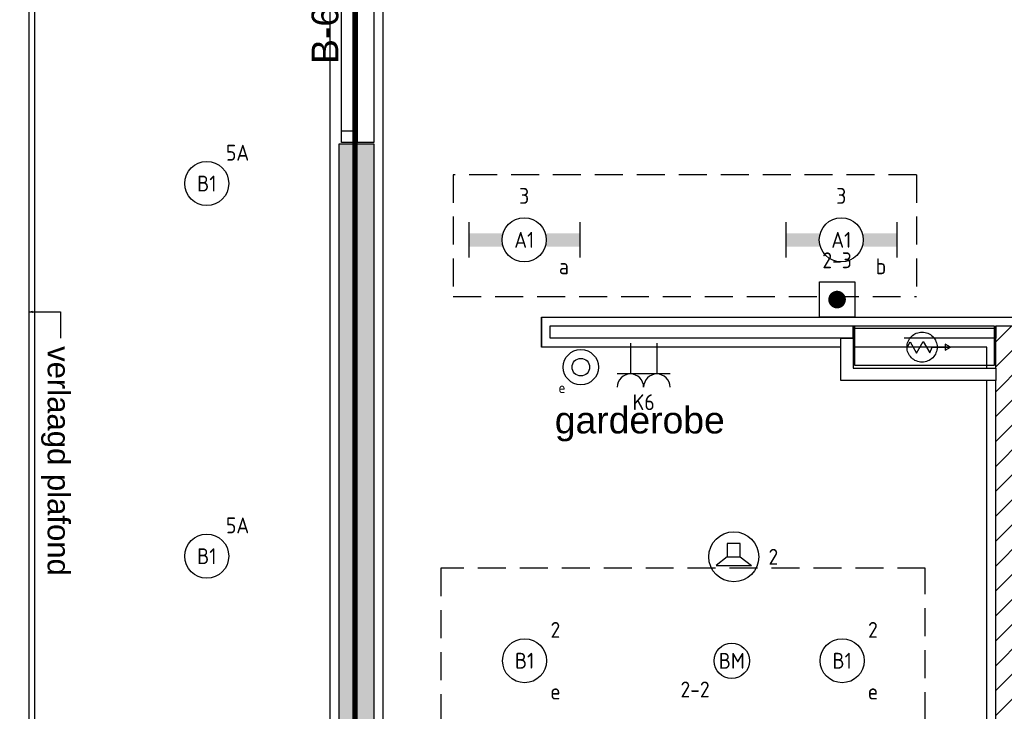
# Model space of a CAD drawing. Header units: millimetres. Extents: x -38031 to 110605, y -22066 to 88711.
# Tile 130 of 150: x 76774 to 82363, y 29730 to 33657. Entities that reach past the tile are written whole.
import ezdxf
from ezdxf.enums import TextEntityAlignment as Align

# ---------------------------------------------------------------- set-up
doc = ezdxf.new("R2010")
doc.units = ezdxf.units.MM
doc.header["$LTSCALE"] = 50
doc.set_wipeout_variables(frame=1)
for name, pattern in [('HIDDEN', [9.525, 6.35, -3.175]), ('HIDDEN2', [4.7625, 3.175, -1.5875]), ('STYLE_01', [0.41664, 0.20828, -0.20836]), ('STYLE_06', [1.04164, 0.625, -0.20828, 0.06943, -0.13893])]:
    doc.linetypes.add(name, pattern=pattern)
for name, color, linetype in [('AB$1A---_ATTRIB035', 8, 'Continuous'), ('AL$1A---_ALGEMEEN', 8, 'Continuous'), ('AM$1A---_ARCERING', 8, 'Continuous'), ('AT$1A---_TEKST100', 8, 'Continuous'), ('Bouwkundig', 8, 'Continuous'), ('brandscheiding', 5, 'HIDDEN'), ('EB6511--_ATTRIB', 2, 'Continuous'), ('EL6222--', 3, 'Continuous'), ('EL6311--', 3, 'Continuous'), ('EL6421--', 3, 'Continuous'), ('EL6511--', 3, 'Continuous'), ('LICHT_TEXT018', 1, 'Continuous'), ('stramien', 1, 'Continuous')]:
    doc.layers.add(name, color=color, linetype=linetype)
doc.styles.add('Arial', font='ARIAL.TTF')
doc.styles.add('BURO-018', font='iso.shx', dxfattribs={"height": 90})
doc.styles.add('NORATT', font='isocp.shx')
doc.styles.get("Standard").update_dxf_attribs({"font": 'iso.shx'})

# ---------------------------------------------------------------- blocks, each defined once
blk = doc.blocks.new('111410')
at = {"color": 0, "linetype": 'Continuous'}
for radius in [2, 1]:
    blk.add_circle((0, 3), radius, dxfattribs=at)
at = {"color": 0, "linetype": 'Continuous', "style": 'BURO-018'}
for tag, p in [('E_SLET1', (0, 7)), ('E_GROEP', (0, 0)), ('E_GKAST', (0, 0))]:
    blk.add_attdef(tag, text='', height=1.8, dxfattribs=at).set_placement(p, align=Align.MIDDLE)
at = {"color": 0, "linetype": 'Continuous', "style": 'BURO-018', "flags": 1}
for tag in ['E_MATCODE', 'E_SGROEP']:
    blk.add_attdef(tag, text='', height=1.8, dxfattribs=at).set_placement((0, 0), align=Align.MIDDLE)
blk = doc.blocks.new('E00126')
at = {"color": 0, "linetype": 'Continuous'}
for p, q in [((-3, 4.5), (3, 4.5)), ((-1.5, 1), (-1.5, 4.5)), ((1.5, 1), (1.5, 4.5))]:
    blk.add_line(p, q, dxfattribs=at)
for centre in [(-1.5, 6), (1.5, 6)]:
    blk.add_arc(centre, 1.5, 180, 0, dxfattribs=at)
at = {"color": 0, "linetype": 'Continuous', "style": 'BURO-018'}
for tag, p in [('E_GKAST', (0, 11.5)), ('E_GROEP', (0, 8.5)), ('E_SGROEP', (4.5, 8.5))]:
    blk.add_attdef(tag, text='', height=1.8, dxfattribs=at).set_placement(p, align=Align.MIDDLE)
at = {"color": 0, "linetype": 'Continuous', "style": 'BURO-018', "flags": 1}
for tag, p in [('E_VERMCODE', (13, 8.5)), ('E_MATCODE', (0, 0))]:
    blk.add_attdef(tag, text='', height=1.8, dxfattribs=at).set_placement(p, align=Align.MIDDLE)
blk = doc.blocks.new('1115B3A')
at = {"color": 0, "linetype": 'Continuous'}
blk.add_circle((0, 0), 2.5, dxfattribs=at)
at = {"color": 0, "linetype": 'Continuous', "style": 'BURO-018'}
for tag, p in [('E_GKAST', (0, 8)), ('E_GROEP', (0, 5)), ('E_SGROEP', (4.5, 5)), ('E_ARMCODE', (0, 0)), ('E_SLET', (4.5, -1))]:
    blk.add_attdef(tag, text='', height=1.8, dxfattribs=at).set_placement(p, align=Align.MIDDLE)
blk = doc.blocks.new('E00123')
at = {"color": 0, "linetype": 'Continuous'}
blk.add_circle((0, 0), 2, dxfattribs=at)
at = {"color": 0, "linetype": 'Continuous', "style": 'BURO-018'}
for tag, p in [('E_TEXT1', (0, 4.5)), ('E_TEXT2', (0, 0))]:
    blk.add_attdef(tag, text='', height=1.8, dxfattribs=at).set_placement(p, align=Align.MIDDLE)
at = {"color": 0, "linetype": 'Continuous', "style": 'BURO-018', "flags": 1}
blk.add_attdef('E_MATCODE', (0, 0), '', height=1.8, dxfattribs=at)
blk = doc.blocks.new('1115B6630')
at = {"color": 0}
for p, q in [((-6.3, 2), (-6.3, -2)), ((6.3, 2), (6.3, -2))]:
    blk.add_line(p, q, dxfattribs=at)
at = {"color": 0, "linetype": 'Continuous'}
blk.add_circle((0, 0), 2.5, dxfattribs=at)
at = {"color": 0}
for points in [[(-2.5, 0.75), (-6.3, 0.75), (-2.5, -0.75), (-6.3, -0.75)], [(2.5, 0.75), (6.3, 0.75), (2.5, -0.75), (6.3, -0.75)]]:
    blk.add_solid(points, dxfattribs=at)
at = {"color": 0, "linetype": 'Continuous', "style": 'BURO-018'}
for tag, p in [('E_GKAST', (0, 8)), ('E_GROEP', (0, 5)), ('E_SGROEP', (4.5, 5)), ('E_ARMCODE', (0, 0)), ('E_SLET', (4.5, -3))]:
    blk.add_attdef(tag, text='', height=1.8, dxfattribs=at).set_placement(p, align=Align.MIDDLE)
blk = doc.blocks.new('tekst 12 pts')
at = {"layer": 'AL$1A---_ALGEMEEN', "color": 0, "style": 'Arial'}
blk.add_attdef('naam_ruimte', text='', height=151.5, dxfattribs=at).set_placement((0, -41.1), align=Align.TOP_CENTER)
at = {"layer": 'AL$1A---_ALGEMEEN', "color": 0, "flags": 1}
for tag, p in [('oppervlakte', (-264.6, -1003)), ('stramiennummer', (-264.6, -1275.7))]:
    blk.add_attdef(tag, p, '', height=151.5, dxfattribs=at)
blk = doc.blocks.new('txt-brandw.60')
at = {"color": 0}
blk.add_wipeout([(-223.3, -118.5), (223.3, -118.5), (223.3, 124.9), (-223.3, 124.9)], dxfattribs=at).dxf.layer = 'AL$1A---_ALGEMEEN'
at = {"layer": 'AT$1A---_TEKST100', "insert": (0, -112.2), "char_height": 151.525, "attachment_point": 8, "line_spacing_factor": 0.967741, "style": 'Arial'}
blk.add_mtext('{\\C256;\\lB-60}', dxfattribs=at)
blk = doc.blocks.new('32x_hout-mk 865-p')
at = {"color": 0}
blk.add_wipeout([(-200, 1939.4), (-15, 1939.4), (-15, 9.4), (-200, 9.4)], dxfattribs=at).dxf.layer = 'AL$1A---_ALGEMEEN'
at = {"layer": 'AL$1A---_ALGEMEEN', "color": 0}
blk.add_lwpolyline([(-200, 1939.4), (-15, 1939.4), (-15, 9.4), (-200, 9.4)], close=True, dxfattribs=at)
at = {"color": 0}
blk.add_wipeout([(-200, 1939.4), (-110, 1939.4), (-110, 9.4), (-200, 9.4)], dxfattribs=at).dxf.layer = 'AL$1A---_ALGEMEEN'
at = {"layer": 'AL$1A---_ALGEMEEN', "color": 0}
blk.add_lwpolyline([(-200, 1939.4), (-110, 1939.4), (-110, 9.4), (-200, 9.4)], close=True, dxfattribs=at)
at = {"layer": 'AL$1A---_ALGEMEEN', "color": 0, "rotation": 90}
blk.add_blockref('txt-brandw.60', (-327.7, 679.1), dxfattribs=at)
at = {"color": 0}
for points in [[(-200, 1939.4), (-110, 1939.4), (-110, 1872.4), (-200, 1872.4)], [(-200, 76.4), (-110, 76.4), (-110, 9.4), (-200, 9.4)]]:
    blk.add_wipeout(points, dxfattribs=at).dxf.layer = 'AL$1A---_ALGEMEEN'
at = {"layer": 'AL$1A---_ALGEMEEN', "color": 0}
for points in [[(-200, 1939.4), (-110, 1939.4), (-110, 1872.4), (-200, 1872.4)], [(-200, 76.4), (-110, 76.4), (-110, 9.4), (-200, 9.4)]]:
    blk.add_lwpolyline(points, close=True, dxfattribs=at)
blk = doc.blocks.new('65-brandslaghaspel')
at = {"layer": 'AL$1A---_ALGEMEEN', "color": 0}
for p, q in [((173.6, -0.9), (143.8, 16.2)), ((143.8, 16.2), (143.8, -17.6)), ((143.8, -17.6), (173.4, -0.5))]:
    blk.add_line(p, q, dxfattribs=at)
at = {"color": 0}
blk.add_wipeout([(12.6, -85.4), (4.2, -85), (-4.1, -83.8), (-12.2, -81.8), (-20.1, -78.9), (-27.7, -75.4), (-34.9, -71), (-41.6, -66), (-47.8, -60.4), (-53.5, -54.2), (-58.5, -47.5), (-62.8, -40.3), (-66.3, -32.7), (-69.2, -24.8), (-71.2, -16.7), (-72.4, -8.4), (-72.9, 0), (-72.4, 8.4), (-71.2, 16.7), (-69.2, 24.8), (-66.3, 32.7), (-62.8, 40.3), (-58.5, 47.5), (-53.5, 54.2), (-47.8, 60.4), (-41.6, 66), (-34.9, 71), (-27.7, 75.4), (-20.1, 78.9), (-12.2, 81.8), (-4.1, 83.8), (4.2, 85), (12.6, 85.4), (21, 85), (29.3, 83.8), (37.4, 81.8), (45.3, 78.9), (52.9, 75.4), (60.1, 71), (66.8, 66), (73, 60.4), (78.6, 54.2), (83.6, 47.5), (87.9, 40.3), (91.5, 32.7), (94.4, 24.8), (96.4, 16.7), (97.6, 8.4), (98, 0), (97.6, -8.4), (96.4, -16.7), (94.4, -24.8), (91.5, -32.7), (87.9, -40.3), (83.6, -47.5), (78.6, -54.2), (73, -60.4), (66.8, -66), (60.1, -71), (52.9, -75.4), (45.3, -78.9), (37.4, -81.8), (29.3, -83.8), (21, -85)], dxfattribs=at).dxf.layer = 'AL$1A---_ALGEMEEN'
at = {"layer": 'AL$1A---_ALGEMEEN', "color": 0}
for p, q in [((-72.8, -2), (-54.7, 29.3)), ((-54.7, 29.3), (-18.3, -33.9)), ((-18.3, -33.9), (19.2, 31.1)), ((19.2, 31.1), (55.9, -32.4)), ((55.9, -32.4), (70.2, -0.9)), ((70.2, -0.9), (173.6, -0.9))]:
    blk.add_line(p, q, dxfattribs=at)
at = {"layer": 'AL$1A---_ALGEMEEN', "color": 0, "flags": 128}
blk.add_lwpolyline([(-72.9, 0, -0.414214), (12.6, 85.4, -0.414214), (98, 0, -0.414214), (12.6, -85.4, -0.414214)], format="xyb", close=True, dxfattribs=at)
blk = doc.blocks.new('65-brslhlkast i')
at = {"color": 0}
blk.add_wipeout([(27.5, 0), (817.5, 0), (817.5, -225), (27.5, -225)], dxfattribs=at).dxf.layer = 'AL$1A---_ALGEMEEN'
at = {"layer": 'AL$1A---_ALGEMEEN', "color": 0}
blk.add_lwpolyline([(27.5, 0), (817.5, 0), (817.5, -225), (27.5, -225)], close=True, dxfattribs=at)
at = {"color": 0}
blk.add_wipeout([(27.5, 0), (817.5, 0), (817.5, -15), (27.5, -15)], dxfattribs=at).dxf.layer = 'AL$1A---_ALGEMEEN'
at = {"layer": 'AL$1A---_ALGEMEEN', "color": 0}
blk.add_lwpolyline([(27.5, 0), (817.5, 0), (817.5, -15), (27.5, -15)], close=True, dxfattribs=at)
blk.add_blockref('65-brandslaghaspel', (396.3, -119.9), dxfattribs=at)
blk = doc.blocks.new('txt 1_100 verlaagd plafond')
at = {"layer": 'AL$1A---_ALGEMEEN', "color": 0}
for p, q in [((-1830, 0), (-1830, 182.6)), ((-1830, 182.6), (-1680, 182.6))]:
    blk.add_line(p, q, dxfattribs=at)
blk.add_solid([(-1830, 0), (-1836.7, 25), (-1823.3, 25)], dxfattribs=at)
at = {"layer": 'AT$1A---_TEKST100', "insert": (-983.5, 235.8), "char_height": 126.27, "attachment_point": 2, "line_spacing_factor": 0.967741, "style": 'Arial'}
blk.add_mtext('{\\C256;\\lverlaagd plafond}', dxfattribs=at)
blk = doc.blocks.new('200254 W 210e 19-03-2008')
at = {"layer": 'AL$1A---_ALGEMEEN'}
blk.add_line((20629.45, 3655.3), (20629.45, 3651.9), dxfattribs=at)
at = {"layer": 'stramien', "linetype": 'STYLE_06', "ltscale": 50}
blk.add_line((20571.95, 2703.35), (20571.95, 4240.03), dxfattribs=at)
at = {"layer": 'AL$1A---_ALGEMEEN', "xscale": 0.02, "yscale": 0.02, "zscale": 0.02}
blk.add_blockref('32x_hout-mk 865-p', (20610.75, 3674.94), dxfattribs=at)
at = {"layer": 'AL$1A---_ALGEMEEN', "xscale": 0.02, "yscale": 0.02, "zscale": 0.02, "rotation": 270}
blk.add_blockref('txt 1_100 verlaagd plafond', (20571.21, 3619.3), dxfattribs=at)
at = {"layer": 'AL$1A---_ALGEMEEN'}
ref = blk.add_blockref('tekst 12 pts', (20640.63, 3645.96), dxfattribs=dict(at, xscale=-0.02, yscale=0.02, zscale=0.02))
ref.add_attrib('naam_ruimte', 'garderobe', dxfattribs={"layer": 'AB$1A---_ATTRIB035', "height": 3.03, "style": 'Arial'}).set_placement((20640.63, 3645.13), align=Align.TOP_CENTER)
for points in [[(20630.45, 3654.3), (20664.85, 3654.3), (20664.85, 3652.9), (20630.45, 3652.9)], [(20689.06, 3654.3), (20689.06, 3651.3), (20684.05, 3651.3), (20684.05, 3528.55), (20689.06, 3528.55), (20689.06, 3525.55), (20684.05, 3525.55), (20681.05, 3525.55), (20681.05, 3654.3), (20684.05, 3654.3)]]:
    blk.add_wipeout(points).dxf.layer = 'AL$1A---_ALGEMEEN'
at = {"layer": 'AM$1A---_ARCERING', "linetype": 'Continuous', "lineweight": 0}
blk.add_hatch(color=256, dxfattribs=at).paths.add_polyline_path([(20606.47, 3525.55), (20610.47, 3525.55), (20610.47, 3674.93), (20606.47, 3674.93)])
at = {"layer": 'AM$1A---_ARCERING', "linetype": 'Continuous', "lineweight": 5}
h = blk.add_hatch(dxfattribs=at)
h.set_pattern_fill('KALKZANDSTEEN', color=256, style=0, pattern_type=2)
h.set_pattern_definition([(45, (0, 0), (1.41421356, -1.41421356), [])])
h.paths.add_polyline_path([(20684.05, 3525.55), (20681.05, 3525.55), (20681.05, 3654.3), (20684.05, 3654.3), (20694.05, 3654.3), (20697.05, 3654.3), (20697.05, 3525.55), (20694.05, 3525.55)])
h.paths.add_polyline_path([(20684.05, 3651.3), (20684.05, 3528.55), (20694.05, 3528.55), (20694.05, 3651.3)], flags=16)
at = {"layer": 'AL$1A---_ALGEMEEN'}
for points in [[(20605.49, 3529.2), (20605.53, 3866.2), (20571.27, 3866.15), (20571.27, 3739.45), (20577.45, 3739.45), (20577.45, 3728.45), (20571.27, 3728.45), (20571.27, 3529.2)], [(20606.47, 3525.55), (20610.47, 3525.55), (20610.47, 3674.93), (20606.47, 3674.93)], [(20630.45, 3654.3), (20664.85, 3654.3), (20664.85, 3652.9), (20630.45, 3652.9)]]:
    blk.add_lwpolyline(points, close=True, dxfattribs=at)
at = {"layer": 'AL$1A---_ALGEMEEN', "flags": 128}
blk.add_lwpolyline([(20684.05, 3525.55), (20681.05, 3525.55), (20681.05, 3654.3), (20684.05, 3654.3), (20694.05, 3654.3), (20697.05, 3654.3), (20697.05, 3525.55), (20694.05, 3525.55)], close=True, dxfattribs=at)
at = {"layer": 'AL$1A---_ALGEMEEN', "xscale": 0.02, "yscale": 0.02, "zscale": 0.02}
blk.add_blockref('65-brslhlkast i', (20664.5, 3654.3), dxfattribs=at)
at = {"layer": 'AL$1A---_ALGEMEEN'}
blk.add_lwpolyline([(20709.05, 3655.3), (20710.05, 3655.3), (20710.05, 3651.9), (20698.05, 3651.9), (20698.05, 3599.95), (20999.83, 3599.95), (20999.83, 3786.35), (20611.45, 3786.35), (20611.45, 3587.15), (20680.04, 3587.15), (20680.05, 3651.9), (20629.45, 3651.9), (20629.45, 3655.3)], close=True, dxfattribs=at)
blk.add_wipeout([(20664.85, 3652.9), (20664.85, 3649.5), (20681.05, 3649.5), (20681.05, 3648.1), (20663.45, 3648.1), (20663.45, 3652.9)]).dxf.layer = 'AL$1A---_ALGEMEEN'
at = {"layer": 'AL$1A---_ALGEMEEN', "linetype": 'STYLE_01'}
blk.add_lwpolyline([(20664.85, 3654.3), (20681.05, 3654.3), (20681.05, 3652.9), (20664.85, 3652.9)], close=True, dxfattribs=at)
at = {"layer": 'AL$1A---_ALGEMEEN'}
blk.add_lwpolyline([(20664.85, 3652.9), (20664.85, 3649.5), (20681.05, 3649.5), (20681.05, 3648.1), (20663.45, 3648.1), (20663.45, 3652.9)], close=True, dxfattribs=at)
blk = doc.blocks.new('E00497')
at = {"color": 0}
for p, q in [((0, 0.75), (1, 2)), ((1, -2), (1, 2)), ((0, 0.75), (-1.5, 0.75)), ((0, -0.75), (0, 0.75)), ((-1.5, -0.75), (0, -0.75)), ((0, -0.75), (1, -2))]:
    blk.add_line(p, q, dxfattribs=at)
blk.add_line((-1.5, 0.75), (-1.5, -0.75))
blk.add_circle((0, 0), 2.84, dxfattribs=at)
at = {"color": 0, "linetype": 'Continuous', "style": 'BURO-018'}
blk.add_attdef('E_TEXT1', text='', height=1.8, dxfattribs=at).set_placement((0, 4.5), align=Align.MIDDLE)
at = {"color": 0, "linetype": 'Continuous', "style": 'BURO-018', "flags": 1}
blk.add_attdef('E_MATCODE', text='', height=1.8, dxfattribs=at).set_placement((0, 0), align=Align.MIDDLE)
blk = doc.blocks.new('E00124')
at = {"color": 0, "linetype": 'Continuous'}
for p, q in [((-2, 5), (2, 5)), ((-2, 1), (-2, 5)), ((2, 5), (2, 1)), ((2, 1), (-2, 1))]:
    blk.add_line(p, q, dxfattribs=at)
at = {"color": 0, "linetype": 'Continuous', "const_width": 1}
blk.add_lwpolyline([(-0.5, 3, 1), (0.5, 3, 1)], format="xyb", close=True, dxfattribs=at)
at = {"color": 0, "linetype": 'Continuous', "style": 'BURO-018'}
blk.add_attdef('E_TEXT1', text='', height=1.8, dxfattribs=at).set_placement((0, 7.5), align=Align.MIDDLE)
at = {"color": 0, "linetype": 'Continuous', "style": 'BURO-018', "flags": 1}
blk.add_attdef('E_MATCODE', (0, 0), '', height=1.8, dxfattribs=at)

msp = doc.modelspace()

# ---------------------------------------------------------------- block references
at = {"layer": 'Bouwkundig', "xscale": 50, "yscale": 50, "zscale": 50}
msp.add_blockref('200254 W 210e 19-03-2008', (-951737.5, -150797.3), dxfattribs=at)

# ---------------------------------------------------------------- next in the draw order: linework, layer by layer
at = {"layer": 'brandscheiding', "const_width": 30}
msp.add_lwpolyline([(74241.3, 25565.7), (78677.9, 25473.1), (78677.9, 42566.5), (74249.2, 42659.2), (74249.2, 25540.5)], dxfattribs=at)
at = {"layer": 'LICHT_TEXT018', "linetype": 'HIDDEN2'}
for p, q in [((81864.9, 32776.5), (79234.9, 32776.5)), ((79234.9, 32776.5), (79234.9, 32085.2)), ((81864.9, 32776.5), (81864.9, 32085.2)), ((79234.9, 32085.2), (81864.9, 32085.2))]:
    msp.add_line(p, q, dxfattribs=at)
msp.add_lwpolyline([(79164.9, 29442.2), (81914.9, 29442.2), (81914.9, 30542.2), (79164.9, 30542.2)], close=True, dxfattribs=at)

# ---------------------------------------------------------------- next in the draw order: block references
at = {"layer": 'EL6222--'}
ref = msp.add_blockref('E00126', (80315.8, 31870.1), dxfattribs=dict(at, xscale=50, yscale=50, zscale=50, rotation=180))
ref.add_attrib('E_GROEP', 'K6', dxfattribs={"layer": '0', "color": 1, "linetype": 'Continuous', "height": 90, "style": 'BURO-018'}).set_placement((80315.8, 31485), align=Align.MIDDLE)
at = {"layer": 'EL6311--'}
ref = msp.add_blockref('1115B3A', (77835.6, 32726.4), dxfattribs=dict(at, xscale=50, yscale=50, zscale=50))
ref.add_attrib('E_ARMCODE', 'B1', dxfattribs={"layer": '0', "color": 1, "linetype": 'Continuous', "height": 90, "style": 'BURO-018'}).set_placement((77835.6, 32726.4), align=Align.MIDDLE)
ref.add_attrib('E_GROEP', '5A', dxfattribs={"layer": '0', "color": 1, "linetype": 'Continuous', "height": 90, "style": 'BURO-018'}).set_placement((78010.6, 32901.4), align=Align.MIDDLE)
ref = msp.add_blockref('1115B6630', (79637.9, 32406.4), dxfattribs=dict(at, xscale=50, yscale=50, zscale=50))
ref.add_attrib('E_ARMCODE', 'A1', dxfattribs={"layer": '0', "color": 1, "linetype": 'Continuous', "height": 90, "style": 'BURO-018'}).set_placement((79637.9, 32406.4), align=Align.MIDDLE)
ref.add_attrib('E_SLET', 'a', dxfattribs={"layer": '0', "color": 1, "linetype": 'Continuous', "height": 90, "style": 'BURO-018'}).set_placement((79862.9, 32256.4), align=Align.MIDDLE)
ref.add_attrib('E_GROEP', '3', dxfattribs={"layer": '0', "color": 1, "linetype": 'Continuous', "height": 90, "style": 'BURO-018'}).set_placement((79637.9, 32656.4), align=Align.MIDDLE)
ref = msp.add_blockref('1115B6630', (81437.9, 32406.4), dxfattribs=dict(at, xscale=50, yscale=50, zscale=50))
ref.add_attrib('E_ARMCODE', 'A1', dxfattribs={"layer": '0', "color": 1, "linetype": 'Continuous', "height": 90, "style": 'BURO-018'}).set_placement((81437.9, 32406.4), align=Align.MIDDLE)
ref.add_attrib('E_SLET', 'b', dxfattribs={"layer": '0', "color": 1, "linetype": 'Continuous', "height": 90, "style": 'BURO-018'}).set_placement((81662.9, 32256.4), align=Align.MIDDLE)
ref.add_attrib('E_GROEP', '3', dxfattribs={"layer": '0', "color": 1, "linetype": 'Continuous', "height": 90, "style": 'BURO-018'}).set_placement((81437.9, 32656.4), align=Align.MIDDLE)
ref = msp.add_blockref('111410', (79959.3, 31533.8), dxfattribs=dict(at, xscale=50, yscale=50, zscale=50))
ref.add_attrib('E_SLET1', 'e', dxfattribs={"layer": '0', "color": 1, "linetype": 'Continuous', "height": 60, "style": 'BURO-018'}).set_placement((79852.2, 31566.9), align=Align.MIDDLE)
ref = msp.add_blockref('1115B3A', (77835.6, 30610.6), dxfattribs=dict(at, xscale=50, yscale=50, zscale=50))
ref.add_attrib('E_ARMCODE', 'B1', dxfattribs={"layer": '0', "color": 1, "linetype": 'Continuous', "height": 90, "style": 'BURO-018'}).set_placement((77835.6, 30610.6), align=Align.MIDDLE)
ref.add_attrib('E_GROEP', '5A', dxfattribs={"layer": '0', "color": 1, "linetype": 'Continuous', "height": 90, "style": 'BURO-018'}).set_placement((78010.6, 30785.6), align=Align.MIDDLE)
ref = msp.add_blockref('1115B3A', (79639.9, 30017.2), dxfattribs=dict(at, xscale=50, yscale=50, zscale=50))
ref.add_attrib('E_ARMCODE', 'B1', dxfattribs={"layer": '0', "color": 1, "linetype": 'Continuous', "height": 90, "style": 'BURO-018'}).set_placement((79639.9, 30017.2), align=Align.MIDDLE)
ref.add_attrib('E_SLET', 'e', dxfattribs={"layer": '0', "color": 1, "linetype": 'Continuous', "height": 90, "style": 'BURO-018'}).set_placement((79814.9, 29842.2), align=Align.MIDDLE)
ref.add_attrib('E_GROEP', '2', dxfattribs={"layer": '0', "color": 1, "linetype": 'Continuous', "height": 90, "style": 'BURO-018'}).set_placement((79814.9, 30192.2), align=Align.MIDDLE)
ref = msp.add_blockref('1115B3A', (81442.5, 30017.2), dxfattribs=dict(at, xscale=50, yscale=50, zscale=50))
ref.add_attrib('E_ARMCODE', 'B1', dxfattribs={"layer": '0', "color": 1, "linetype": 'Continuous', "height": 90, "style": 'BURO-018'}).set_placement((81442.5, 30017.2), align=Align.MIDDLE)
ref.add_attrib('E_SLET', 'e', dxfattribs={"layer": '0', "color": 1, "linetype": 'Continuous', "height": 90, "style": 'BURO-018'}).set_placement((81617.5, 29842.2), align=Align.MIDDLE)
ref.add_attrib('E_GROEP', '2', dxfattribs={"layer": '0', "color": 1, "linetype": 'Continuous', "height": 90, "style": 'BURO-018'}).set_placement((81617.5, 30192.2), align=Align.MIDDLE)
at = {"layer": 'EL6421--', "linetype": 'HIDDEN2'}
ref = msp.add_blockref('E00497', (80827.2, 30607.3), dxfattribs=dict(at, xscale=50, yscale=50, zscale=50, rotation=270))
ref.add_attrib('E_TEXT1', '2', dxfattribs={"layer": '0', "color": 1, "linetype": 'Continuous', "height": 90, "style": 'BURO-018'}).set_placement((81052.2, 30607.3), align=Align.MIDDLE)
at = {"layer": 'EL6511--'}
ref = msp.add_blockref('E00124', (81413.9, 31917.5), dxfattribs=dict(at, xscale=50, yscale=50, zscale=50, rotation=359.9990828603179))
ref.add_attrib('E_TEXT1', '2-3', dxfattribs={"layer": '0', "color": 1, "linetype": 'Continuous', "height": 90, "style": 'BURO-018'}).set_placement((81413.9, 32290.7), align=Align.MIDDLE)
ref = msp.add_blockref('E00123', (80816.1, 30016.5), dxfattribs=dict(at, xscale=50, yscale=50, zscale=50))
ref.add_attrib('E_TEXT2', 'BM', dxfattribs={"layer": 'EB6511--_ATTRIB', "color": 1, "linetype": 'Continuous', "height": 90, "style": 'NORATT'}).set_placement((80816.1, 30016.5), align=Align.MIDDLE)
ref.add_attrib('E_TEXT1', '2-2', dxfattribs={"layer": 'EB6511--_ATTRIB', "color": 1, "linetype": 'Continuous', "height": 90, "style": 'NORATT'}).set_placement((80607.8, 29854.1), align=Align.MIDDLE)

doc.saveas('drawing.dxf')
